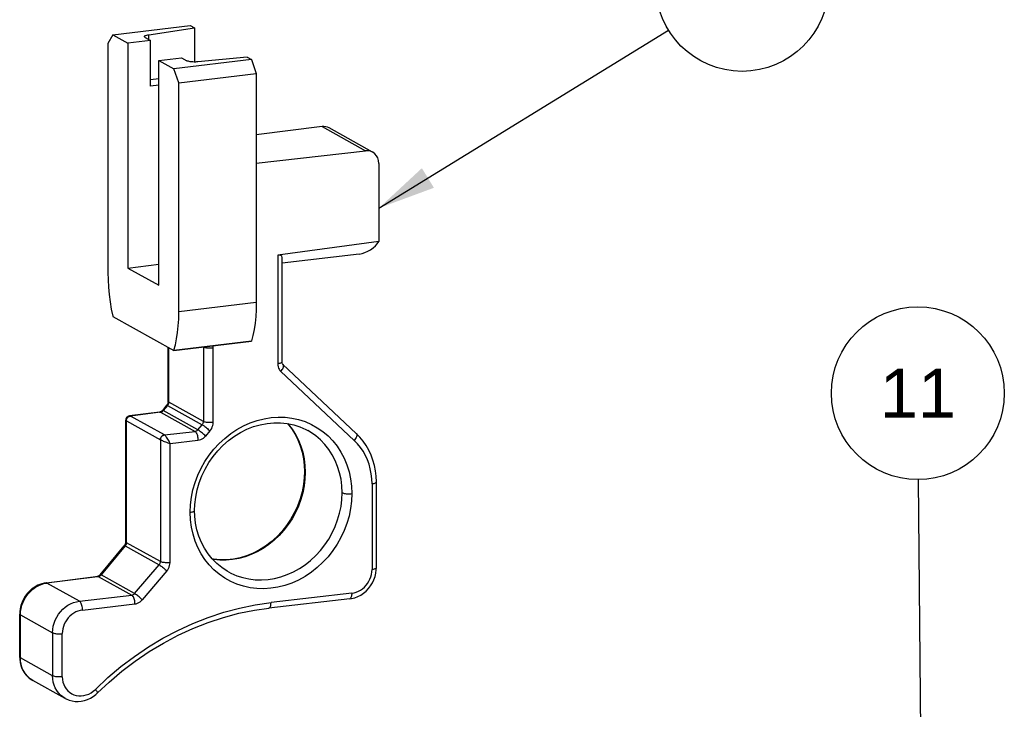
# Model space of a CAD drawing. Header units: inches. Extents: x 0 to 16.9, y 0 to 13.1.
# Tile 13 of 36: x 5.7 to 8.3, y 6.9 to 8.7. Entities that reach past the tile are written whole.
import ezdxf

# ---------------------------------------------------------------- set-up
doc = ezdxf.new("R2010")
doc.units = ezdxf.units.IN
doc.header["$LTSCALE"] = 0.930769
doc.header["$MEASUREMENT"] = 0
doc.layers.get('0').update_dxf_attribs({"linetype": 'CONTINUOUS'})
doc.styles.get("Standard").update_dxf_attribs({"font": 'arial.ttf'})
doc.dimstyles.get("Standard").update_dxf_attribs({"dimtxt": 0.130769, "dimasz": 0.153846, "dimexe": 0.09, "dimexo": 0.07, "dimgap": 0.09, "dimtad": 0, "dimtih": 1, "dimtoh": 1, "dimdec": 3, "dimzin": 4, "dimdsep": 46, "dimtxsty": 'Standard', "dimblk": '_FILLED', "dimblk1": '_FILLED', "dimblk2": '_FILLED', "dimcen": 0.09, "dimadec": 3, "dimazin": 1, "dimtp": 0.001, "dimtm": 0.001, "dimtfac": 1, "dimtdec": 3, "dimtofl": 0, "dimtmove": 0, "dimatfit": 3, "dimldrblk": '_FILLED', "dimfxl": 0, "dimtolj": 1, "dimtzin": 4, "dimarcsym": 0})

# ---------------------------------------------------------------- blocks, each defined once
blk = doc.blocks.new('_FILLED')
at = {"color": 0, "linetype": 'ByBlock'}
blk.add_solid([(0, 0), (-1, 0.2), (-1, -0.2)], dxfattribs=at)
blk = doc.blocks.new('BALLOON_BL10', base_point=(8.1032, 7.7033))
at = {"color": 2, "linetype": 'Continuous'}
blk.add_circle((8.1032, 7.7033), 0.231, dxfattribs=at)
at = {"color": 2, "linetype": 'Continuous', "insert": (7.9511, 7.7687), "char_height": 0.13077, "width": 0.304318, "attachment_point": 1, "line_spacing_factor": 0.9}
blk.add_mtext(' 11 ', dxfattribs=at)
blk = doc.blocks.new('BALLOON_BL11', base_point=(7.6338, 8.7949))
at = {"color": 2, "linetype": 'Continuous'}
blk.add_circle((7.6338, 8.7949), 0.231, dxfattribs=at)
at = {"color": 2, "linetype": 'Continuous', "insert": (7.4816, 8.8603), "char_height": 0.13077, "width": 0.304318, "attachment_point": 1, "line_spacing_factor": 0.9}
blk.add_mtext(' 12 ', dxfattribs=at)

msp = doc.modelspace()

# ---------------------------------------------------------------- linework, layer by layer
at = {"color": 7, "linetype": 'Continuous'}
for p, q in [((5.9526, 8.6611), (6.1596, 8.6861)), ((6.1596, 8.6861), (6.1704, 8.6801)), ((5.9526, 8.6611), (5.9393, 8.6381)), ((5.9526, 8.6611), (5.9925, 8.639)), ((6.0488, 8.6619), (6.1704, 8.6801)), ((6.0488, 8.6487), (6.0488, 8.6619)), ((6.1704, 8.6801), (6.1704, 8.5888)), ((5.9393, 8.6381), (5.9393, 8.0259)), ((6.0532, 8.6463), (5.9925, 8.639)), ((5.9925, 8.639), (5.9925, 8.0381)), ((6.0392, 8.654), (6.0532, 8.6463)), ((6.0532, 8.5246), (6.0532, 8.6463)), ((6.3118, 8.6016), (6.1799, 8.5892)), ((6.3118, 8.6016), (6.3226, 8.5956)), ((6.0757, 8.5928), (6.1364, 8.6001)), ((6.0757, 7.9919), (6.0757, 8.5928)), ((6.0757, 8.5928), (6.1157, 8.5706)), ((6.3226, 8.5956), (6.1157, 8.5706)), ((6.1364, 8.6001), (6.1504, 8.5923)), ((6.3226, 8.5956), (6.3359, 8.5578)), ((6.129, 8.5328), (6.1157, 8.5706)), ((6.129, 8.5328), (6.3359, 8.5578)), ((6.3359, 8.5578), (6.3359, 7.9456)), ((6.0757, 8.5443), (6.0532, 8.5409)), ((6.0757, 8.5273), (6.0532, 8.5246)), ((6.129, 7.9206), (6.129, 8.5328)), ((6.5114, 8.416), (6.3359, 8.3938)), ((6.5114, 8.416), (6.6273, 8.3517)), ((6.6466, 8.348), (6.5304, 8.4125)), ((6.3359, 8.3181), (6.6273, 8.3517)), ((6.6633, 8.3178), (6.6633, 8.1086)), ((6.6633, 8.1086), (6.3932, 8.0725)), ((6.611, 8.0755), (6.4049, 8.0507)), ((6.3932, 8.0725), (6.3932, 7.7821)), ((6.4049, 7.7867), (6.4049, 8.0662)), ((5.9925, 8.0381), (6.0757, 8.0481)), ((5.9925, 8.0381), (6.0757, 7.9919)), ((6.3359, 7.9456), (6.129, 7.9206)), ((5.9524, 7.9089), (5.9526, 7.9082)), ((5.9526, 7.9082), (6.1157, 7.8176)), ((6.1157, 7.8176), (6.3226, 7.8426)), ((6.1159, 7.8181), (6.3229, 7.8431)), ((6.3229, 7.8431), (6.3226, 7.8426)), ((6.1001, 7.6811), (6.1001, 7.8263)), ((6.102, 7.679), (6.102, 7.8252)), ((6.1157, 7.8176), (6.1159, 7.8181)), ((6.1947, 7.8272), (6.1947, 7.6275)), ((6.2205, 7.625), (6.2205, 7.8247)), ((6.5976, 7.5769), (6.4016, 7.7615)), ((6.6031, 7.5959), (6.4071, 7.7805)), ((6.0849, 7.6574), (6.0842, 7.6566)), ((6.0964, 7.6711), (6.0849, 7.6574)), ((6.0989, 7.6705), (6.0874, 7.6567)), ((6.1798, 7.6054), (6.0874, 7.6567)), ((6.0989, 7.6705), (6.1915, 7.6191)), ((6.1947, 7.6275), (6.102, 7.679)), ((5.9869, 7.3055), (5.9869, 7.6309)), ((5.9887, 7.3034), (5.9887, 7.6295)), ((5.9887, 7.6295), (6.0796, 7.5791)), ((6.0776, 7.6529), (5.9973, 7.6427)), ((5.9995, 7.6422), (5.9993, 7.6423)), ((6.08, 7.6523), (5.9995, 7.6422)), ((6.0902, 7.5918), (5.9995, 7.6422)), ((6.0814, 7.6526), (6.08, 7.6523)), ((6.08, 7.6523), (6.1721, 7.6013)), ((6.1798, 7.6054), (6.1915, 7.6191)), ((6.2121, 7.6025), (6.2004, 7.5889)), ((6.4732, 7.6034), (6.4732, 7.6034)), ((6.0796, 7.5791), (6.0796, 7.253)), ((6.0902, 7.5918), (6.1721, 7.6013)), ((6.0903, 7.5917), (6.0902, 7.5918)), ((6.1054, 7.569), (6.1801, 7.5776)), ((6.1054, 7.2505), (6.1054, 7.569)), ((6.4658, 7.5102), (6.4665, 7.4921)), ((6.645, 7.4614), (6.645, 7.2319)), ((6.645, 7.4614), (6.6453, 7.4614)), ((6.6567, 7.2365), (6.6567, 7.466)), ((5.9186, 7.2181), (5.9831, 7.2956)), ((5.9857, 7.2949), (5.9211, 7.2174)), ((5.9857, 7.2949), (6.0763, 7.2446)), ((6.0796, 7.253), (5.9887, 7.3034)), ((6.0107, 7.1676), (6.0763, 7.2446)), ((5.7741, 7.1962), (5.9112, 7.2135)), ((5.9137, 7.213), (5.7765, 7.1957)), ((5.9112, 7.2135), (5.9112, 7.2135)), ((5.9151, 7.2133), (5.9137, 7.213)), ((5.9137, 7.213), (6.003, 7.1635)), ((5.9186, 7.2181), (5.9179, 7.2173)), ((6.0107, 7.1676), (5.9211, 7.2174)), ((6.097, 7.228), (6.0313, 7.1511)), ((5.7686, 7.1943), (5.7765, 7.1957)), ((5.8636, 7.1474), (5.7765, 7.1957)), ((5.8636, 7.1474), (6.003, 7.1635)), ((6.591, 7.1686), (6.3752, 7.1437)), ((5.8716, 7.1237), (6.011, 7.1398)), ((6.5853, 7.1537), (6.3694, 7.1288)), ((6.3694, 7.1288), (6.3694, 7.1288)), ((5.7038, 6.9978), (5.7038, 7.113)), ((5.7056, 6.9956), (5.7056, 7.1108)), ((5.7056, 7.1108), (5.7918, 7.063)), ((5.7918, 7.063), (5.7918, 6.9478)), ((5.8176, 6.9453), (5.8176, 7.0605)), ((5.7038, 6.9978), (5.7039, 6.9922)), ((5.7918, 6.9478), (5.7056, 6.9956)), ((5.7321, 6.9396), (5.7262, 6.9446)), ((5.7385, 6.9355), (5.7321, 6.9396)), ((5.8252, 6.8874), (5.7385, 6.9355)), ((5.7386, 6.9355), (5.7385, 6.9355)), ((5.9117, 6.9021), (5.9117, 6.9021))]:
    msp.add_line(p, q, dxfattribs=at)
for points in [[(6.037, 8.6566), (6.0373, 8.6576), (6.0381, 8.6585), (6.0394, 8.6593), (6.0411, 8.6601), (6.0433, 8.6608), (6.0459, 8.6614), (6.0488, 8.6619)], [(6.0392, 8.654), (6.038, 8.6549), (6.0372, 8.6558), (6.037, 8.6566)], [(6.1799, 8.5892), (6.1765, 8.5889), (6.173, 8.5888), (6.1695, 8.5888), (6.1661, 8.589), (6.1628, 8.5893), (6.1596, 8.5897), (6.1568, 8.5902), (6.1543, 8.5908), (6.1521, 8.5915), (6.1504, 8.5923)], [(5.9393, 8.0259), (5.9397, 8.0064), (5.9408, 7.9869), (5.9426, 7.9672), (5.9452, 7.9475), (5.9484, 7.9281), (5.9524, 7.9089)], [(6.3359, 7.9456), (6.3356, 7.9266), (6.3344, 7.9082), (6.3326, 7.8905), (6.3301, 7.8737), (6.3268, 7.8579), (6.3229, 7.8431)], [(6.1159, 7.8181), (6.1199, 7.8329), (6.1231, 7.8487), (6.1257, 7.8656), (6.1275, 7.8833), (6.1286, 7.9016), (6.129, 7.9206)], [(6.1947, 7.8272), (6.1962, 7.8265), (6.198, 7.8259), (6.2002, 7.8254), (6.2026, 7.825), (6.2053, 7.8246), (6.2082, 7.8244), (6.2113, 7.8243), (6.2144, 7.8243), (6.2175, 7.8244), (6.2205, 7.8247)], [(6.2205, 7.8247), (6.2203, 7.8287), (6.22, 7.8302)], [(6.4049, 7.7867), (6.4048, 7.7865), (6.4045, 7.7858), (6.4037, 7.785), (6.4024, 7.7843), (6.4007, 7.7836), (6.3986, 7.783), (6.396, 7.7825), (6.3932, 7.7821)], [(6.4071, 7.7805), (6.4064, 7.7813), (6.4058, 7.7823), (6.4053, 7.7834), (6.405, 7.7847), (6.4049, 7.786), (6.4049, 7.7867)], [(6.3932, 7.7821), (6.3934, 7.7781), (6.3942, 7.7743), (6.3954, 7.7707), (6.397, 7.7673), (6.3991, 7.7643), (6.4016, 7.7615)], [(6.4016, 7.7615), (6.4035, 7.7639), (6.4052, 7.7664), (6.4065, 7.7688), (6.4075, 7.7711), (6.4082, 7.7733), (6.4086, 7.7754), (6.4086, 7.7773), (6.4082, 7.7789), (6.4074, 7.7802), (6.4071, 7.7805)], [(6.1001, 7.6811), (6.1001, 7.6798), (6.0998, 7.6779), (6.0992, 7.676), (6.0984, 7.6741), (6.0973, 7.6723), (6.0964, 7.6711)], [(6.102, 7.679), (6.1009, 7.6797), (6.1003, 7.6805), (6.1001, 7.6811)], [(6.0842, 7.6566), (6.0829, 7.6554), (6.0815, 7.6544), (6.0801, 7.6536), (6.0787, 7.6531), (6.0776, 7.6529)], [(6.0874, 7.6567), (6.0864, 7.6556), (6.0853, 7.6546), (6.084, 7.6538), (6.0827, 7.6531), (6.0814, 7.6526)], [(6.0874, 7.6567), (6.0863, 7.6572), (6.0854, 7.6575), (6.085, 7.6574), (6.0849, 7.6574)], [(6.0964, 7.6711), (6.0969, 7.6713), (6.0977, 7.671), (6.0989, 7.6705)], [(6.102, 7.679), (6.1019, 7.6775), (6.1016, 7.676), (6.1012, 7.6745), (6.1006, 7.6731), (6.0998, 7.6717), (6.0989, 7.6705)], [(5.9956, 7.6424), (5.9942, 7.6419), (5.9929, 7.6412), (5.9916, 7.6404), (5.9904, 7.6393), (5.9893, 7.6381), (5.9884, 7.6367), (5.9876, 7.6351), (5.9871, 7.6333), (5.9869, 7.6315), (5.9869, 7.6309)], [(5.9869, 7.6309), (5.9871, 7.6306), (5.9877, 7.6301), (5.9887, 7.6295)], [(5.9887, 7.6295), (5.9888, 7.6313), (5.9892, 7.6331), (5.9898, 7.6348), (5.9906, 7.6364), (5.9917, 7.6379), (5.9929, 7.6392), (5.9944, 7.6403), (5.9959, 7.6412), (5.9976, 7.6419), (5.9993, 7.6423)], [(5.9888, 7.6295), (5.9889, 7.6313), (5.9893, 7.6331), (5.9899, 7.6347), (5.9908, 7.6363), (5.9918, 7.6378), (5.9931, 7.6391), (5.9945, 7.6403), (5.9961, 7.6412), (5.9977, 7.6418), (5.9995, 7.6422)], [(5.9973, 7.6427), (5.997, 7.6427), (5.9956, 7.6424)], [(5.9993, 7.6423), (5.9982, 7.6427), (5.9973, 7.6427)], [(6.0776, 7.6529), (6.0786, 7.6528), (6.08, 7.6523)], [(6.1593, 7.3851), (6.1602, 7.4051), (6.1626, 7.425), (6.1667, 7.4449), (6.1724, 7.4646), (6.1796, 7.4838), (6.1883, 7.5025), (6.1983, 7.5204), (6.2097, 7.5374), (6.2225, 7.5536), (6.2364, 7.5687), (6.2514, 7.5826), (6.2674, 7.5952), (6.2842, 7.6063), (6.3016, 7.616), (6.3196, 7.624), (6.338, 7.6304), (6.3566, 7.6351), (6.3754, 7.6381), (6.3942, 7.6394), (6.4128, 7.639), (6.4311, 7.6368), (6.449, 7.6329), (6.4663, 7.6273), (6.483, 7.62), (6.4989, 7.6112), (6.5138, 7.6008), (6.5277, 7.589), (6.5404, 7.5758), (6.5518, 7.5614), (6.5619, 7.5459), (6.5706, 7.5293), (6.5779, 7.5117), (6.5836, 7.4933), (6.5877, 7.4742), (6.5902, 7.4548), (6.591, 7.4348)], [(6.171, 7.3897), (6.1716, 7.406), (6.1739, 7.4253), (6.1777, 7.4446), (6.1832, 7.4636), (6.1903, 7.4823), (6.199, 7.5004), (6.209, 7.5177), (6.2204, 7.5342), (6.2331, 7.5496), (6.2469, 7.5639), (6.2617, 7.5768), (6.2774, 7.5884), (6.2939, 7.5985), (6.311, 7.6071), (6.3286, 7.6139), (6.3466, 7.6191), (6.3647, 7.6226), (6.3828, 7.6243), (6.4008, 7.6241), (6.4185, 7.6222), (6.4357, 7.6185), (6.4524, 7.6131), (6.4683, 7.606), (6.4732, 7.6034)], [(6.1721, 7.6013), (6.1735, 7.6015), (6.1749, 7.602), (6.1762, 7.6026), (6.1775, 7.6034), (6.1787, 7.6043), (6.1798, 7.6054)], [(6.2004, 7.5889), (6.1983, 7.5908), (6.1961, 7.5927), (6.1939, 7.5947), (6.1917, 7.5966), (6.1894, 7.5984), (6.1872, 7.6002), (6.185, 7.6018), (6.183, 7.6033), (6.1813, 7.6045), (6.1798, 7.6054)], [(6.1915, 7.6191), (6.1924, 7.6203), (6.1932, 7.6217), (6.1938, 7.6231), (6.1943, 7.6245), (6.1946, 7.626), (6.1947, 7.6275)], [(6.1915, 7.6191), (6.1929, 7.6182), (6.1946, 7.6171), (6.1964, 7.6157), (6.1984, 7.6142), (6.2006, 7.6125), (6.2029, 7.6106), (6.2053, 7.6086), (6.2076, 7.6066), (6.2099, 7.6045), (6.2121, 7.6025)], [(6.2205, 7.625), (6.2176, 7.6247), (6.2146, 7.6246), (6.2117, 7.6246), (6.2088, 7.6247), (6.2059, 7.6249), (6.2031, 7.6252), (6.2005, 7.6256), (6.1982, 7.6262), (6.1962, 7.6268), (6.1947, 7.6275)], [(6.2121, 7.6025), (6.2146, 7.6058), (6.2167, 7.6094), (6.2183, 7.6131), (6.2195, 7.617), (6.2203, 7.621), (6.2205, 7.625)], [(6.4195, 7.622), (6.4296, 7.6092), (6.439, 7.5946), (6.4469, 7.5791), (6.4535, 7.5627), (6.4585, 7.5455), (6.4621, 7.5278), (6.4641, 7.5097), (6.4647, 7.4942)], [(6.4199, 7.6219), (6.421, 7.6207), (6.4313, 7.6076), (6.4404, 7.5933), (6.4483, 7.5782), (6.4548, 7.5621), (6.4599, 7.5454), (6.4636, 7.528), (6.4658, 7.5102)], [(6.5652, 7.4373), (6.5644, 7.4555), (6.5622, 7.4733), (6.5584, 7.4907), (6.5532, 7.5075), (6.5466, 7.5236), (6.5386, 7.5388), (6.5294, 7.5532), (6.5189, 7.5664), (6.5072, 7.5785), (6.4945, 7.5894), (6.4808, 7.5989), (6.4732, 7.6034)], [(6.0902, 7.5918), (6.0885, 7.5915), (6.0869, 7.5909), (6.0854, 7.59), (6.084, 7.589), (6.0827, 7.5877), (6.0816, 7.5862), (6.0807, 7.5846), (6.0801, 7.5828), (6.0796, 7.581), (6.0795, 7.5791)], [(6.0795, 7.5791), (6.0797, 7.5809), (6.0801, 7.5827), (6.0807, 7.5843), (6.0816, 7.5859), (6.0826, 7.5874), (6.0839, 7.5887), (6.0853, 7.5898), (6.0869, 7.5907), (6.0886, 7.5914), (6.0903, 7.5917)], [(6.0796, 7.5791), (6.081, 7.5783), (6.0828, 7.5775), (6.0849, 7.5765), (6.0874, 7.5755), (6.0901, 7.5743), (6.093, 7.5732), (6.0961, 7.5721), (6.0993, 7.571), (6.1024, 7.5699), (6.1054, 7.569)], [(6.1054, 7.569), (6.1041, 7.572), (6.1027, 7.575), (6.1012, 7.578), (6.0995, 7.5808), (6.0978, 7.5834), (6.0962, 7.5858), (6.0946, 7.5878), (6.093, 7.5895), (6.0916, 7.5908), (6.0903, 7.5917)], [(6.1721, 7.6013), (6.1733, 7.6003), (6.1745, 7.5989), (6.1756, 7.5972), (6.1767, 7.5951), (6.1776, 7.5927), (6.1785, 7.5899), (6.1791, 7.587), (6.1796, 7.5839), (6.18, 7.5808), (6.1801, 7.5776)], [(6.1801, 7.5776), (6.1839, 7.5783), (6.1875, 7.5795), (6.1911, 7.5812), (6.1945, 7.5833), (6.1976, 7.5859), (6.2004, 7.5889)], [(6.6033, 7.5957), (6.6041, 7.5944), (6.6045, 7.5929), (6.6046, 7.5912), (6.6043, 7.5891), (6.6036, 7.5869), (6.6026, 7.5845), (6.6012, 7.582), (6.5995, 7.5794), (6.5976, 7.5769)], [(6.645, 7.4614), (6.6445, 7.4748), (6.643, 7.4879), (6.6405, 7.5008), (6.6371, 7.5134), (6.6327, 7.5255), (6.6273, 7.5371), (6.6211, 7.5481), (6.6141, 7.5584), (6.6062, 7.568), (6.5976, 7.5769)], [(6.6566, 7.4661), (6.6561, 7.4811), (6.6544, 7.4959), (6.6516, 7.5104), (6.6476, 7.5245), (6.6426, 7.5381), (6.6366, 7.5511), (6.6296, 7.5635), (6.6216, 7.5751), (6.6128, 7.5859), (6.6031, 7.5959)], [(6.4665, 7.4921), (6.4658, 7.4738), (6.4636, 7.4554), (6.4599, 7.4371), (6.4548, 7.4191), (6.4483, 7.4014), (6.4404, 7.3842), (6.4313, 7.3677), (6.421, 7.3519), (6.4095, 7.337), (6.397, 7.3231), (6.3836, 7.3102), (6.3693, 7.2986), (6.3542, 7.2883), (6.3385, 7.2793), (6.3223, 7.2718), (6.3058, 7.2657), (6.289, 7.2612), (6.272, 7.2583)], [(6.4647, 7.4942), (6.4641, 7.4782), (6.4619, 7.4589), (6.4581, 7.4396), (6.4528, 7.4205), (6.4458, 7.4017), (6.4374, 7.3835), (6.4275, 7.3661), (6.4163, 7.3495), (6.4039, 7.3339), (6.3903, 7.3195), (6.3758, 7.3064), (6.3603, 7.2946), (6.3441, 7.2843), (6.3273, 7.2756), (6.31, 7.2685), (6.2924, 7.2631), (6.2746, 7.2595)], [(6.4647, 7.4942), (6.4648, 7.4936), (6.4654, 7.4928), (6.4665, 7.4921)], [(6.6453, 7.4614), (6.648, 7.4618), (6.6504, 7.4623), (6.6524, 7.4629), (6.6541, 7.4635), (6.6554, 7.4642), (6.6562, 7.465), (6.6566, 7.4658), (6.6567, 7.466)], [(6.591, 7.4348), (6.5902, 7.4148), (6.5878, 7.3949), (6.5837, 7.3749), (6.578, 7.3553), (6.5708, 7.336), (6.5621, 7.3174), (6.552, 7.2995), (6.5406, 7.2825), (6.5279, 7.2663), (6.5139, 7.2512), (6.4989, 7.2373), (6.483, 7.2247), (6.4662, 7.2135), (6.4488, 7.2039), (6.4308, 7.1959), (6.4124, 7.1895), (6.3937, 7.1847), (6.375, 7.1817), (6.3562, 7.1805), (6.3376, 7.1809), (6.3193, 7.1831), (6.3014, 7.187), (6.284, 7.1926), (6.2674, 7.1999), (6.2515, 7.2087), (6.2366, 7.2191), (6.2227, 7.2309), (6.21, 7.2441), (6.1986, 7.2585), (6.1885, 7.274), (6.1798, 7.2906), (6.1725, 7.3082), (6.1668, 7.3266), (6.1627, 7.3456), (6.1602, 7.3651), (6.1593, 7.3851)], [(6.3672, 7.2054), (6.3844, 7.2082), (6.4016, 7.2126), (6.4184, 7.2184), (6.4349, 7.2258), (6.4509, 7.2346), (6.4662, 7.2448), (6.4808, 7.2563), (6.4945, 7.269), (6.5072, 7.2828), (6.5189, 7.2976), (6.5294, 7.3132), (6.5386, 7.3297), (6.5466, 7.3468), (6.5532, 7.3644), (6.5584, 7.3824), (6.5622, 7.4006), (6.5644, 7.419), (6.5652, 7.4373)], [(6.5652, 7.4373), (6.5667, 7.4366), (6.5686, 7.436), (6.5707, 7.4355), (6.5732, 7.4351), (6.5759, 7.4347), (6.5788, 7.4345), (6.5818, 7.4344), (6.5849, 7.4344), (6.588, 7.4345), (6.591, 7.4348)], [(6.1593, 7.3851), (6.1621, 7.3855), (6.1646, 7.3859), (6.1666, 7.3865), (6.1683, 7.3872), (6.1697, 7.3879), (6.1706, 7.3886), (6.171, 7.3894), (6.171, 7.3897)], [(6.2612, 7.2258), (6.2577, 7.2278), (6.2434, 7.2372), (6.2301, 7.2481), (6.2179, 7.2604), (6.207, 7.274), (6.1974, 7.2887), (6.1892, 7.3044), (6.1825, 7.3209), (6.1773, 7.3383), (6.1737, 7.3561), (6.1716, 7.3744), (6.171, 7.3897)], [(5.9869, 7.3055), (5.9868, 7.3043), (5.9865, 7.3024), (5.9859, 7.3004), (5.9851, 7.2985), (5.9841, 7.2968), (5.9831, 7.2956)], [(5.9831, 7.2956), (5.9836, 7.2957), (5.9845, 7.2955), (5.9857, 7.2949)], [(5.9887, 7.3034), (5.9886, 7.3019), (5.9884, 7.3004), (5.9879, 7.2989), (5.9873, 7.2975), (5.9866, 7.2962), (5.9857, 7.2949)], [(5.9887, 7.3034), (5.9876, 7.3041), (5.987, 7.3049), (5.9869, 7.3055)], [(6.0763, 7.2446), (6.0773, 7.2458), (6.0781, 7.2471), (6.0787, 7.2485), (6.0792, 7.25), (6.0795, 7.2515), (6.0796, 7.253)], [(6.0763, 7.2446), (6.0778, 7.2437), (6.0794, 7.2425), (6.0813, 7.2412), (6.0833, 7.2396), (6.0855, 7.2379), (6.0878, 7.2361), (6.0902, 7.2341), (6.0925, 7.232), (6.0948, 7.23), (6.097, 7.228)], [(6.1054, 7.2505), (6.1025, 7.2502), (6.0995, 7.2501), (6.0966, 7.25), (6.0937, 7.2501), (6.0908, 7.2503), (6.088, 7.2507), (6.0854, 7.2511), (6.0831, 7.2516), (6.0811, 7.2523), (6.0796, 7.253)], [(6.097, 7.228), (6.0995, 7.2313), (6.1015, 7.2348), (6.1032, 7.2386), (6.1044, 7.2425), (6.1051, 7.2464), (6.1054, 7.2505)], [(6.2746, 7.2595), (6.2568, 7.2576), (6.2391, 7.2576), (6.2217, 7.2593), (6.2183, 7.26)], [(6.272, 7.2583), (6.255, 7.2569), (6.2382, 7.2572), (6.2217, 7.259), (6.2187, 7.2596)], [(6.5853, 7.1537), (6.5904, 7.1545), (6.5987, 7.1566), (6.6069, 7.1597), (6.6149, 7.1637), (6.6224, 7.1687), (6.6294, 7.1745), (6.6357, 7.1811), (6.6414, 7.1884), (6.6462, 7.1962), (6.6502, 7.2045), (6.6532, 7.2131), (6.6553, 7.2219), (6.6565, 7.2308), (6.6567, 7.2365)], [(6.6567, 7.2365), (6.6566, 7.2364), (6.6563, 7.2356), (6.6555, 7.2348), (6.6542, 7.2341), (6.6525, 7.2334), (6.6504, 7.2328), (6.6478, 7.2323), (6.645, 7.2319)], [(5.9179, 7.2173), (5.9166, 7.2161), (5.9152, 7.2151), (5.9138, 7.2143), (5.9124, 7.2138), (5.9112, 7.2135)], [(5.9112, 7.2135), (5.9123, 7.2135), (5.9137, 7.213)], [(5.9211, 7.2174), (5.9201, 7.2163), (5.9189, 7.2153), (5.9177, 7.2144), (5.9164, 7.2138), (5.9151, 7.2133)], [(5.9211, 7.2174), (5.9199, 7.2179), (5.9191, 7.2182), (5.9186, 7.2181), (5.9186, 7.2181)], [(6.2612, 7.2258), (6.2682, 7.2221), (6.2835, 7.2154), (6.2995, 7.2103), (6.3159, 7.2067), (6.3328, 7.2047), (6.3499, 7.2043), (6.3672, 7.2054)], [(6.591, 7.1686), (6.5971, 7.1697), (6.6031, 7.1714), (6.6089, 7.1739), (6.6145, 7.177), (6.6198, 7.1807), (6.6247, 7.1849), (6.6292, 7.1897), (6.6332, 7.1949), (6.6367, 7.2005), (6.6396, 7.2064), (6.6419, 7.2126), (6.6436, 7.219), (6.6446, 7.2254), (6.645, 7.2319)], [(5.7741, 7.1962), (5.7688, 7.1954), (5.7606, 7.1932), (5.7525, 7.19), (5.7447, 7.1859), (5.7373, 7.1808), (5.7305, 7.1749), (5.7242, 7.1683), (5.7187, 7.1609), (5.7139, 7.153), (5.71, 7.1447), (5.707, 7.1361), (5.705, 7.1272), (5.7039, 7.1184), (5.7038, 7.113)], [(5.7056, 7.1108), (5.706, 7.1193), (5.7074, 7.1279), (5.7095, 7.1363), (5.7126, 7.1446), (5.7164, 7.1526), (5.721, 7.1601), (5.7264, 7.1672), (5.7323, 7.1736), (5.7388, 7.1794), (5.7458, 7.1844), (5.7532, 7.1886), (5.7608, 7.1919), (5.7686, 7.1943)], [(5.7765, 7.1957), (5.7752, 7.1962), (5.7741, 7.1962)], [(6.003, 7.1635), (6.0044, 7.1637), (6.0058, 7.1642), (6.0072, 7.1648), (6.0085, 7.1656), (6.0096, 7.1665), (6.0107, 7.1676)], [(6.003, 7.1635), (6.0043, 7.1625), (6.0055, 7.1611), (6.0066, 7.1594), (6.0076, 7.1573), (6.0086, 7.1549), (6.0094, 7.1522), (6.0101, 7.1492), (6.0106, 7.1461), (6.0109, 7.143), (6.011, 7.1398)], [(6.0313, 7.1511), (6.0293, 7.153), (6.0271, 7.1549), (6.0249, 7.1569), (6.0226, 7.1588), (6.0203, 7.1606), (6.0181, 7.1624), (6.0159, 7.1641), (6.014, 7.1655), (6.0122, 7.1667), (6.0107, 7.1676)], [(6.591, 7.1686), (6.5909, 7.1657), (6.5906, 7.163), (6.5902, 7.1606), (6.5895, 7.1585), (6.5888, 7.1567), (6.5878, 7.1553), (6.5868, 7.1543), (6.5856, 7.1538), (6.5853, 7.1537)], [(5.7918, 7.063), (5.7922, 7.0715), (5.7936, 7.0801), (5.7958, 7.0886), (5.7989, 7.0968), (5.8028, 7.1047), (5.8074, 7.1122), (5.8128, 7.1192), (5.8188, 7.1256), (5.8254, 7.1313), (5.8324, 7.1362), (5.8399, 7.1404), (5.8476, 7.1436), (5.8555, 7.146), (5.8636, 7.1474)], [(5.8716, 7.1237), (5.8715, 7.1268), (5.8712, 7.1298), (5.8707, 7.1328), (5.8701, 7.1356), (5.8693, 7.1383), (5.8684, 7.1408), (5.8673, 7.143), (5.8661, 7.1449), (5.8649, 7.1464), (5.8636, 7.1474)], [(5.9059, 6.9115), (5.9394, 6.9429), (5.9743, 6.9723), (6.0105, 6.9997), (6.0479, 7.025), (6.0864, 7.0482), (6.1259, 7.0691), (6.1662, 7.0877), (6.2071, 7.1039), (6.2487, 7.1176), (6.2906, 7.1288), (6.3328, 7.1376), (6.3752, 7.1437)], [(5.9117, 6.9021), (5.9424, 6.9309), (5.9768, 6.9601), (6.0125, 6.9873), (6.0495, 7.0124), (6.0876, 7.0354), (6.1267, 7.0561), (6.1665, 7.0745), (6.207, 7.0904), (6.2481, 7.1039), (6.2894, 7.1149), (6.3309, 7.1233), (6.3694, 7.1288)], [(6.011, 7.1398), (6.0148, 7.1405), (6.0184, 7.1417), (6.022, 7.1434), (6.0254, 7.1455), (6.0285, 7.1481), (6.0313, 7.1511)], [(6.3694, 7.1288), (6.3696, 7.1289), (6.3708, 7.1293), (6.3718, 7.1302), (6.3728, 7.1315), (6.3736, 7.1333), (6.3743, 7.1354), (6.3748, 7.1379), (6.3751, 7.1407), (6.3752, 7.1437)], [(5.7038, 7.113), (5.7039, 7.1124), (5.7045, 7.1116), (5.7056, 7.1108)], [(5.8716, 7.1237), (5.8655, 7.1227), (5.8595, 7.1209), (5.8537, 7.1185), (5.8481, 7.1154), (5.8428, 7.1117), (5.8379, 7.1074), (5.8334, 7.1026), (5.8294, 7.0974), (5.8259, 7.0918), (5.823, 7.0859), (5.8207, 7.0797), (5.819, 7.0734), (5.818, 7.067), (5.8176, 7.0605)], [(5.7918, 7.063), (5.7933, 7.0623), (5.7952, 7.0617), (5.7973, 7.0611), (5.7998, 7.0607), (5.8025, 7.0604), (5.8054, 7.0602), (5.8084, 7.06), (5.8115, 7.0601), (5.8146, 7.0602), (5.8176, 7.0605)], [(5.7056, 6.9956), (5.7045, 6.9963), (5.7039, 6.9971), (5.7038, 6.9978)], [(5.7039, 6.9922), (5.705, 6.9837), (5.707, 6.9755), (5.7099, 6.9676), (5.7136, 6.9602), (5.7181, 6.9533), (5.7234, 6.9471), (5.7294, 6.9417), (5.736, 6.937), (5.7386, 6.9355)], [(5.7262, 6.9446), (5.7209, 6.9503), (5.7163, 6.9567), (5.7125, 6.9637), (5.7095, 6.9712), (5.7073, 6.979), (5.706, 6.9872), (5.7056, 6.9956)], [(5.8251, 6.8874), (5.8188, 6.8915), (5.8128, 6.8964), (5.8074, 6.9022), (5.8028, 6.9086), (5.7989, 6.9156), (5.7958, 6.9231), (5.7936, 6.9311), (5.7922, 6.9393), (5.7918, 6.9478)], [(5.8176, 6.9453), (5.8147, 6.945), (5.8118, 6.9449), (5.8088, 6.9448), (5.8059, 6.9449), (5.803, 6.9451), (5.8002, 6.9454), (5.7976, 6.9459), (5.7953, 6.9464), (5.7933, 6.9471), (5.7918, 6.9478)], [(5.8176, 6.9453), (5.8181, 6.9381), (5.8193, 6.9312), (5.8214, 6.9247), (5.8243, 6.9185), (5.828, 6.9129), (5.8323, 6.9079), (5.8372, 6.9036), (5.8427, 6.9), (5.8486, 6.8972), (5.8549, 6.8953), (5.8614, 6.8943), (5.8681, 6.8942), (5.8749, 6.8949), (5.8816, 6.8966), (5.8881, 6.8991), (5.8945, 6.9025), (5.9004, 6.9066), (5.9059, 6.9115)], [(5.8252, 6.8874), (5.8282, 6.8858), (5.8357, 6.8827), (5.8435, 6.8806), (5.8516, 6.8794), (5.8598, 6.8791), (5.8682, 6.8799), (5.8765, 6.8816), (5.8847, 6.8843), (5.8927, 6.888), (5.9003, 6.8927), (5.9074, 6.8981), (5.9117, 6.9021)], [(5.9117, 6.9021), (5.9119, 6.9025), (5.9117, 6.9032), (5.9112, 6.9043), (5.9104, 6.9057), (5.9092, 6.9074), (5.9077, 6.9093), (5.9059, 6.9114)]]:
    msp.add_lwpolyline(points, dxfattribs=at)
for centre, major_axis, ratio, start_param, end_param in [((6.5114, 8.378), (0.0185, 0.0348), 0.868229, -0.015936, 0.549125), ((6.6273, 8.3136), (0.0198, 0.034), 0.88247, 5.295473, 6.866269), ((6.6276, 8.1043), (0.0378, 0.0222), 0.497141, -2.29183, -0.721034), ((6.3852, 8.0582), (0.0189, 0.0111), 0.497141, -0.284702, 0.867216)]:
    msp.add_ellipse(centre, major_axis=major_axis, ratio=ratio, start_param=start_param, end_param=end_param, dxfattribs=at)

# ---------------------------------------------------------------- block references
at = {"color": 2, "linetype": 'Continuous'}
for name, p in [('BALLOON_BL11', (7.6338, 8.7949)), ('BALLOON_BL10', (8.1032, 7.7033))]:
    msp.add_blockref(name, p, dxfattribs=at)

# ---------------------------------------------------------------- leaders
for points in [[(6.6633, 8.1982), (7.437, 8.6739)], [(8.114, 6.528), (8.1053, 7.4723)]]:
    msp.add_leader(points, dimstyle='Standard', override={"dimtad": 0}, dxfattribs=at)

doc.saveas('drawing.dxf')
